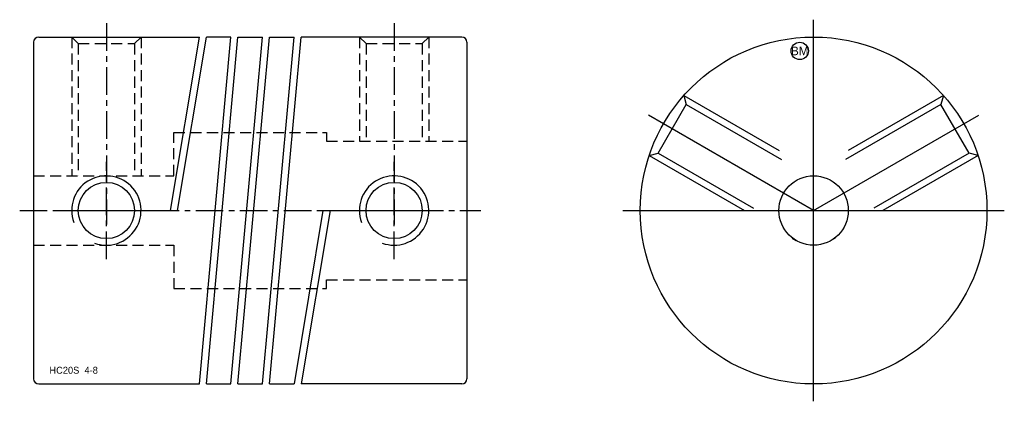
# Model space of a CAD drawing. Extents: x -8.9 to 47.9, y -11 to 11.
import ezdxf
from ezdxf.enums import TextEntityAlignment as Align

# ---------------------------------------------------------------- set-up
doc = ezdxf.new("R2010")
doc.units = 0
doc.header["$MEASUREMENT"] = 0
doc.linetypes.add('CENTER', pattern=[50.8, 31.75, -6.35, 6.35, -6.35])
doc.linetypes.add('HIDDEN', pattern=[9.525, 6.35, -3.175])
doc.layers.get('0').update_dxf_attribs({"linetype": 'CONTINUOUS'})
for name, color, linetype in [('BOM', 6, 'CONTINUOUS'), ('CENTER', 1, 'CENTER'), ('HIDDEN', 2, 'HIDDEN'), ('THIN', 3, 'CONTINUOUS')]:
    doc.layers.add(name, color=color, linetype=linetype)

# ---------------------------------------------------------------- blocks, each defined once
blk = doc.blocks.new('MCLBM2')
blk.add_circle((0, 0), 0.5)
blk.add_text('BM', height=0.5).set_placement((0, 0), align=Align.MIDDLE)
at = {"flags": 1}
for tag, p in [('NAME', (0, -1)), ('ENAME', (0, -2)), ('SPEC', (0, -3)), ('MATERIAL', (0, -4)), ('QTY', (0, -5)), ('WEIGHT', (0, -6)), ('PRICE', (0, -7)), ('REMARK', (0, -8)), ('USER1', (0, -9)), ('USER2', (0, -10)), ('USER3', (0, -11)), ('USER4', (0, -12)), ('USER5', (0, -13)), ('USER6', (0, -14))]:
    blk.add_attdef(tag, p, '', height=0.5, dxfattribs=at)

msp = doc.modelspace()

# ---------------------------------------------------------------- linework, layer by layer
at = {"ltscale": 0.1}
for p, q in [((-8.1, 9.7), (-8.1, -9.7)), ((-7.8, 10), (1.467, 10)), ((-0.203, 0), (1.467, 10)), ((0.203, 0), (1.873, 10)), ((1.469, -10), (3.289, 10)), ((1.871, -10), (3.691, 10)), ((3.289, 10), (1.873, 10)), ((3.289, -10), (5.109, 10)), ((3.691, -10), (5.511, 10)), ((3.691, 10), (5.109, 10)), ((5.109, -10), (6.929, 10)), ((5.511, -10), (7.331, 10)), ((5.511, 10), (6.929, 10)), ((16.6, 10), (7.331, 10)), ((16.9, 9.7), (16.9, -9.7)), ((-0.203, 0), (0.203, 0)), ((8.597, 0), (6.927, -10)), ((9.003, 0), (7.333, -10)), ((8.597, 0), (9.003, 0)), ((-7.8, -10), (1.469, -10)), ((1.871, -10), (3.289, -10)), ((3.691, -10), (5.109, -10)), ((5.511, -10), (6.927, -10)), ((16.6, -10), (7.333, -10))]:
    msp.add_line(p, q, dxfattribs=at)
for radius in [10, 2]:
    msp.add_circle((36.9, 0), radius)
for centre in [(-3.9, 0), (12.7, 0)]:
    msp.add_circle(centre, 1.621, dxfattribs=at)
for centre, start, end in [((-7.8, 9.7), 90, 180), ((16.6, 9.7), 0, 90), ((-7.8, -9.7), 180, 270), ((16.6, -9.7), 270, 0)]:
    msp.add_arc(centre, 0.3, start, end, dxfattribs=at)
at = {"layer": 'CENTER', "ltscale": 0.05}
for p, q in [((-3.9, 10.8), (-3.9, -0.8)), ((12.7, 10.8), (12.7, -0.8)), ((-3.9, -2.8), (-3.9, 2.8)), ((12.7, -2.8), (12.7, 2.8)), ((-8.9, 0), (17.7, 0)), ((-6.7, 0), (-1.1, 0)), ((9.9, 0), (15.5, 0))]:
    msp.add_line(p, q, dxfattribs=at)
at = {"layer": 'CENTER'}
for p, q in [((36.9, -11), (36.9, 11)), ((36.9, 0), (27.374, 5.5)), ((25.9, 0), (47.9, 0))]:
    msp.add_line(p, q, dxfattribs=at)
at = {"layer": 'CENTER', "extrusion": (1.22461e-16, -2.99932e-32, -1)}
msp.add_line((36.9, 0), (46.426, 5.5), dxfattribs=at)
at = {"layer": 'HIDDEN', "ltscale": 0.1}
for p, q in [((-5.9, 10), (-5.9, 2)), ((-5.9, 10), (-5.521, 9.621)), ((-1.9, 10), (-2.279, 9.621)), ((-1.9, 10), (-1.9, 2)), ((10.7, 10), (10.7, 4)), ((10.7, 10), (11.079, 9.621)), ((14.7, 10), (14.321, 9.621)), ((14.7, 10), (14.7, 4)), ((-5.521, 9.621), (-5.521, 2)), ((-5.521, 9.621), (-2.279, 9.621)), ((-2.279, 9.621), (-2.279, 2)), ((11.079, 9.621), (14.321, 9.621)), ((11.079, 9.621), (11.079, 4)), ((14.321, 9.621), (14.321, 4))]:
    msp.add_line(p, q, dxfattribs=at)
at = {"layer": 'HIDDEN'}
for p, q in [((29.415, 6.631), (36.9, 2.309)), ((29.415, 6.631), (29.553, 6.113)), ((27.932, 3.306), (29.553, 6.113)), ((29.553, 6.113), (36.696, 1.99)), ((27.415, 3.167), (27.932, 3.306)), ((27.415, 3.167), (35.9, -1.732)), ((27.932, 3.306), (35.075, -0.818))]:
    msp.add_line(p, q, dxfattribs=at)
at = {"layer": 'HIDDEN', "extrusion": (1.22461e-16, -2.99932e-32, -1)}
for p, q in [((44.385, 6.631), (36.9, 2.309)), ((44.385, 6.631), (44.247, 6.113)), ((44.247, 6.113), (37.104, 1.99)), ((45.868, 3.306), (44.247, 6.113)), ((46.385, 3.167), (37.9, -1.732)), ((45.868, 3.306), (38.725, -0.818)), ((46.385, 3.167), (45.868, 3.306))]:
    msp.add_line(p, q, dxfattribs=at)
at = {"layer": 'HIDDEN', "ltscale": 0.1}
msp.add_lwpolyline([(-8.1, 2), (0, 2), (0, 4.5), (8.8, 4.5), (8.8, 4), (16.9, 4)], dxfattribs=at)
at = {"layer": 'HIDDEN', "ltscale": 0.1, "extrusion": (-2.99932e-32, -1.22461e-16, -1)}
msp.add_lwpolyline([(8.1, -2), (0, -2), (0, -4.5), (-8.8, -4.5), (-8.8, -4), (-16.9, -4)], dxfattribs=at)
at = {"layer": 'THIN', "ltscale": 0.1}
for centre in [(-3.9, 0), (12.7, 0)]:
    msp.add_arc(centre, 2, 250, 200, dxfattribs=at)

# ---------------------------------------------------------------- block references
at = {"layer": 'BOM'}
msp.add_blockref('MCLBM2', (36.1, 9.2), dxfattribs=at)

# ---------------------------------------------------------------- texts
msp.add_text('HC20S  4-8', height=0.4).set_placement((-7.185, -9.41))

doc.saveas('drawing.dxf')
